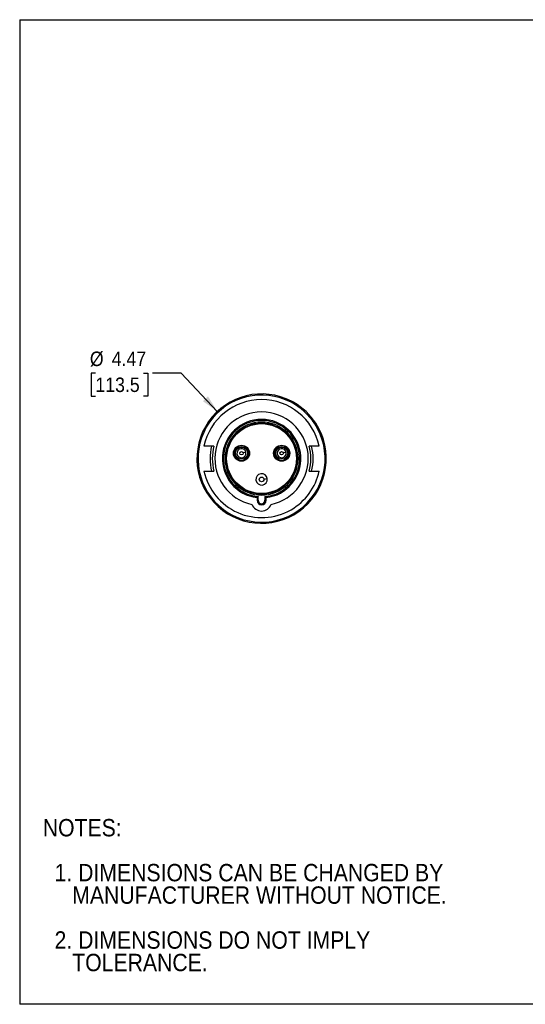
# Model space of a CAD drawing. Header units: inches. Extents: x 0 to 44, y 0 to 34.
# Tile 1 of 12: x 0 to 17.5, y 0 to 34. Entities that reach past the tile are written whole.
import ezdxf

# ---------------------------------------------------------------- set-up
doc = ezdxf.new("R2010")
doc.units = ezdxf.units.IN
doc.header["$LTSCALE"] = 4
doc.header["$MEASUREMENT"] = 0
doc.linetypes.add('SLD-Solid', pattern=[0])
doc.layers.add('DIMENSIONS', color=140, linetype='SLD-Solid', lineweight=25)
doc.layers.add('TEXT', color=140, linetype='SLD-Solid', lineweight=25)
doc.layers.add('SLD-DEFPOINTS', color=7, linetype='Continuous')
doc.styles.add('SLDTEXTSTYLE0', font='GOTHIC.TTF', dxfattribs={"width": 0.913})
doc.dimstyles.new('SLDDIMSTYLE0', dxfattribs={"dimtxt": 0.5, "dimasz": 0.6, "dimexe": 0, "dimexo": 0.0625, "dimgap": 0.125, "dimtad": 0, "dimtih": 1, "dimtoh": 1, "dimrnd": 1e-09, "dimzin": 12, "dimdsep": 46, "dimtxsty": 'SLDTEXTSTYLE0', "dimsah": 1, "dimcen": 0, "dimadec": 0, "dimazin": 3, "dimtfac": 1, "dimtofl": 0, "dimtmove": 0, "dimatfit": 3, "dimfxl": 0, "dimfrac": 2, "dimtolj": 1, "dimtzin": 12, "dimarcsym": 0})

# ---------------------------------------------------------------- blocks, each defined once
blk = doc.blocks.new('Block2')
at = {"color": 7, "linetype": 'SLD-Solid', "lineweight": 18}
for p, q in [((44, 34), (0, 34)), ((0, 0), (0, 34)), ((44, 0), (0, 0))]:
    blk.add_line(p, q, dxfattribs=at)
blk = doc.blocks.new('SW_NOTE_0_3')
at = {"layer": 'TEXT', "color": 0, "char_height": 0.6, "attachment_point": 1, "style": 'SLDTEXTSTYLE0'}
for s, insert in [('NOTES:', (0, 0.766)), ('  1. DIMENSIONS CAN BE CHANGED BY     ', (0, -0.785)), ('     MANUFACTURER WITHOUT NOTICE.', (0, -1.561)), ('  2. DIMENSIONS DO NOT IMPLY ', (0, -3.113)), ('     TOLERANCE.', (0, -3.889))]:
    blk.add_mtext(s, dxfattribs=dict(at, insert=insert))
blk = doc.blocks.new('_D')
at = {"layer": 'DIMENSIONS'}
for p, q in [((2.618, 21.799), (2.466, 21.799)), ((2.466, 21.799), (2.466, 21.006)), ((4.28, 21.799), (4.433, 21.799)), ((4.433, 21.799), (4.433, 21.006)), ((5.585, 21.799), (4.585, 21.799)), ((6.829, 20.473), (5.585, 21.799)), ((2.466, 21.006), (2.618, 21.006)), ((4.433, 21.006), (4.28, 21.006))]:
    blk.add_line(p, q, dxfattribs=at)
blk.add_solid([(6.829, 20.473), (6.506, 20.993), (6.331, 20.829)], dxfattribs=at)
at = {"layer": 'DIMENSIONS', "char_height": 0.5, "attachment_point": 1, "style": 'SLDTEXTSTYLE0'}
for s, insert in [('%%c', (2.426, 22.54)), ('4.47', (3.18, 22.54)), ('113.5', (2.618, 21.644))]:
    blk.add_mtext(s, dxfattribs=dict(at, insert=insert))

msp = doc.modelspace()

# ---------------------------------------------------------------- linework, layer by layer
at = {"color": 7, "linetype": 'SLD-Solid'}
for p, q in [((0, 34), (0, 0)), ((0, 34), (44, 34)), ((44, 0), (0, 0))]:
    msp.add_line(p, q, dxfattribs=at)
for p, q in [((9.375, 20.789), (9.393, 20.824)), ((6.629, 19.275), (6.367, 19.275)), ((7.82, 19.052), (7.722, 19.038)), ((9.208, 19.052), (9.11, 19.038)), ((10.349, 19.275), (10.086, 19.275)), ((10.332, 19.296), (10.344, 19.296)), ((7.454, 19.03), (7.415, 19.03)), ((7.913, 19.03), (7.929, 19.03)), ((7.929, 19.03), (7.94, 19.03)), ((8.803, 19.03), (8.787, 19.03)), ((9.301, 19.03), (9.262, 19.03)), ((9.317, 19.03), (9.328, 19.03)), ((6.367, 18.413), (6.629, 18.413)), ((10.086, 18.413), (10.349, 18.413)), ((10.337, 18.412), (10.349, 18.412)), ((8.436, 18.136), (8.553, 18.153)), ((8.2, 17.497), (8.2, 17.405)), ((8.24, 17.405), (8.2, 17.405)), ((8.24, 17.405), (8.24, 17.532)), ((8.358, 17.584), (8.358, 17.624)), ((8.476, 17.532), (8.476, 17.405)), ((8.515, 17.405), (8.476, 17.405)), ((8.515, 17.405), (8.515, 17.497))]:
    msp.add_line(p, q)
for centre, radius in [((8.358, 18.844), 1.207), ((7.664, 19.03), 0.277), ((7.664, 19.03), 0.21), ((7.664, 19.03), 0.0591), ((9.052, 19.03), 0.277), ((9.052, 19.03), 0.21), ((9.052, 19.03), 0.0591), ((8.358, 18.125), 0.0787)]:
    msp.add_circle(centre, radius)
for centre, radius, start, end in [((8.358, 18.844), 2.234, 62.3938, 33.0847), ((8.358, 18.844), 2.195, 62.3938, 33.0847), ((8.358, 18.844), 2.037, 12.2158, 167.7842), ((8.358, 18.844), 2.195, 33.0847, 62.3938), ((8.358, 18.844), 2.234, 60, 62.3938), ((8.358, 18.844), 2.234, 33.0847, 60), ((8.358, 18.844), 1.614, 281.8813, 258.1187), ((8.358, 18.844), 1.356, 276.6677, 263.3323), ((8.358, 18.844), 1.317, 275.1455, 264.8545), ((8.358, 18.844), 1.26, 270, 180), ((8.358, 18.844), 1.22, 0, 180), ((8.358, 18.844), 1.781, 165.996, 194.004), ((8.358, 18.844), 1.703, 165.3343, 194.6657), ((7.664, 19.03), 0.265, 0, 180), ((7.664, 19.03), 0.249, 0, 180), ((7.664, 19.03), 0.157, 8, 188), ((7.664, 19.03), 0.157, 188, 8), ((9.052, 19.03), 0.265, 0, 180), ((9.052, 19.03), 0.249, 0, 180), ((9.052, 19.03), 0.157, 8, 188), ((9.052, 19.03), 0.157, 188, 8), ((8.358, 18.844), 1.703, 345.3343, 14.6657), ((8.358, 18.844), 1.781, 345.996, 14.004), ((8.358, 18.844), 2.026, 12.2881, 12.904), ((8.358, 18.844), 1.26, 180, 270), ((8.358, 18.844), 1.22, 180, 270), ((7.664, 19.03), 0.265, 180, 0), ((7.664, 19.03), 0.249, 180, 0), ((8.358, 18.844), 1.22, 270, 0), ((9.052, 19.03), 0.265, 180, 0), ((9.052, 19.03), 0.249, 180, 0), ((8.358, 18.844), 2.037, 192.2158, 300), ((8.358, 18.844), 2.037, 300, 347.7842), ((8.358, 18.125), 0.197, 8, 188), ((8.358, 18.125), 0.197, 188, 8), ((8.358, 17.405), 0.157, 180, 0), ((8.358, 17.405), 0.118, 180, 0), ((8.358, 17.387), 0.354, 200.2946, 339.7054)]:
    msp.add_arc(centre, radius, start, end)
for points in [[(6.71, 19.275), (6.684, 19.275), (6.657, 19.275), (6.629, 19.275)], [(10.086, 19.275), (10.059, 19.275), (10.032, 19.275), (10.005, 19.275)], [(6.629, 18.413), (6.657, 18.413), (6.684, 18.413), (6.71, 18.413)], [(10.005, 18.413), (10.032, 18.413), (10.059, 18.413), (10.086, 18.413)]]:
    msp.add_open_spline(points, degree=3)
for points, knots in [([(8.24, 17.532), (8.238, 17.531), (8.236, 17.529), (8.232, 17.525), (8.229, 17.523), (8.225, 17.519), (8.22, 17.514), (8.215, 17.51), (8.211, 17.506), (8.207, 17.503), (8.204, 17.5), (8.202, 17.498), (8.201, 17.497), (8.2, 17.497), (8.2, 17.497)], [0, 0, 0, 0, 0.076929, 0.144521, 0.202775, 0.251697, 0.385774, 0.502573, 0.5475, 0.666274, 0.774311, 0.851885, 0.926786, 1, 1, 1, 1]), ([(8.515, 17.497), (8.515, 17.497), (8.515, 17.497), (8.515, 17.497), (8.514, 17.498), (8.513, 17.499), (8.512, 17.5), (8.509, 17.503), (8.504, 17.507), (8.498, 17.512), (8.491, 17.518), (8.484, 17.525), (8.479, 17.53), (8.476, 17.532)], [0, 0, 0, 0, 0.043821, 0.088105, 0.133074, 0.178942, 0.225909, 0.333931, 0.452733, 0.576087, 0.717871, 0.837527, 1, 1, 1, 1])]:
    msp.add_open_spline(points, degree=3, knots=knots)

# ---------------------------------------------------------------- block references
at = {"layer": 'SLD-DEFPOINTS'}
msp.add_blockref('Block2', (0, 0), dxfattribs=at)
at = {"layer": 'TEXT'}
msp.add_blockref('SW_NOTE_0_3', (0.798, 5.633), dxfattribs=at)

# ---------------------------------------------------------------- dimensions: what is measured, and where the dimension line sits
at = {"layer": 'DIMENSIONS'}
dim = msp.add_diameter_dim_2p(p1=(9.886, 17.215), p2=(6.829, 20.473), dimstyle='SLDDIMSTYLE0', dxfattribs=at)
dim.commit()
dim.dimension.update_dxf_attribs({"geometry": '_D', "text_midpoint": (3.449, 21.799), "dimtype": 163})

doc.saveas('drawing.dxf')
